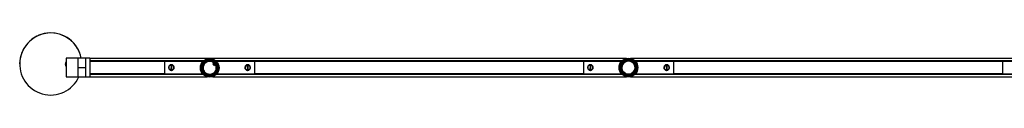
# Model space of a CAD drawing. Header units: millimetres. Extents: x 1202 to 3829, y 1197 to 2919.
# Tile 1 of 3: x 1202 to 2518, y 1197 to 1280. Entities that reach past the tile are written whole.
import ezdxf

# ---------------------------------------------------------------- set-up
doc = ezdxf.new("R2010")
doc.units = ezdxf.units.MM
doc.header["$PDSIZE"] = -1

msp = doc.modelspace()

# ---------------------------------------------------------------- linework, layer by layer
at = {"color": 7, "linetype": 'Continuous', "lineweight": 25}
for p, q in [((1202.3, 1239), (1202.3, 1239)), ((1263.3, 1238.7), (1263.3, 1238.7)), ((1280.2, 1246.7), (1264.3, 1246.7)), ((1264.3, 1246.7), (1264.3, 1221.7)), ((1290.2, 1246.7), (1280.2, 1246.7)), ((1280.2, 1246.7), (1280.2, 1221.7)), ((1280.2, 1246.7), (1280.2, 1233.7)), ((1290.2, 1246.7), (1290.2, 1233.7)), ((1296, 1246.7), (1290.2, 1246.7)), ((1290.2, 1246.7), (1290.2, 1221.7)), ((1296, 1246.7), (1296, 1221.7)), ((2013.5, 1246.5), (1296, 1246.5)), ((1296, 1243.3), (1448, 1243.3)), ((1296, 1243.2), (1447.8, 1243.2)), ((1447.9, 1243.2), (1296, 1243.2)), ((1447.6, 1243), (1296, 1243)), ((1296, 1242.8), (1396, 1242.8)), ((1396, 1242.6), (1296, 1242.6)), ((1396, 1242.8), (1447.5, 1242.8)), ((1396, 1242.8), (1396, 1225.6)), ((1402.8, 1237.1), (1402.9, 1236.9)), ((1464.5, 1243.3), (2007.5, 1243.3)), ((1464.7, 1243.2), (2007.3, 1243.2)), ((2007.3, 1243.2), (1464.7, 1243.2)), ((2007.1, 1243), (1464.9, 1243)), ((1465.1, 1242.8), (1516, 1242.8)), ((1509.1, 1236.9), (1509.3, 1237.1)), ((1516, 1242.8), (1956, 1242.8)), ((1516, 1242.8), (1516, 1225.6)), ((1956, 1242.6), (1516, 1242.6)), ((1956, 1242.8), (2007, 1242.8)), ((1956, 1242.8), (1956, 1225.6)), ((1962.8, 1237.1), (1962.9, 1236.9)), ((2573.5, 1246.5), (2018.5, 1246.5)), ((2024.6, 1243.3), (2567.5, 1243.3)), ((2024.8, 1243.2), (2567.3, 1243.2)), ((2567.3, 1243.2), (2024.8, 1243.2)), ((2567.1, 1243), (2025, 1243)), ((2025.1, 1242.8), (2076, 1242.8)), ((2069.1, 1236.9), (2069.3, 1237.1)), ((2076, 1242.8), (2516, 1242.8)), ((2076, 1242.8), (2076, 1225.6)), ((2516, 1242.6), (2076, 1242.6)), ((2516, 1242.8), (2567, 1242.8)), ((2516, 1242.8), (2516, 1225.6)), ((1290.2, 1233.7), (1280.2, 1233.7)), ((1280.2, 1233.7), (1280.2, 1221.7)), ((1290.2, 1233.7), (1290.2, 1232.3)), ((1296, 1225.8), (1396, 1225.8)), ((1396, 1225.7), (1296, 1225.7)), ((1296, 1225.5), (1447.1, 1225.5)), ((1447.3, 1225.3), (1296, 1225.3)), ((1296, 1225.2), (1447.3, 1225.2)), ((1447.4, 1225.1), (1296, 1225.1)), ((1396, 1225.6), (1447, 1225.6)), ((1402.8, 1231.6), (1402.7, 1231.4)), ((1404.6, 1236.7), (1404.5, 1231.7)), ((1404.5, 1231.7), (1405.5, 1231.7)), ((1405.6, 1236.7), (1404.6, 1236.7)), ((1405.5, 1231.7), (1405.6, 1236.7)), ((1407.1, 1231.5), (1407.3, 1231.3)), ((1407.4, 1237), (1407.3, 1236.8)), ((2007.5, 1225.1), (1465.1, 1225.1)), ((2007.3, 1225.3), (1465.3, 1225.3)), ((1465.3, 1225.2), (2007.3, 1225.2)), ((1465.5, 1225.5), (2007.1, 1225.5)), ((1465.6, 1225.6), (1516, 1225.6)), ((1504.8, 1236.8), (1504.7, 1237)), ((1504.8, 1231.3), (1504.9, 1231.5)), ((1506.5, 1236.7), (1506.6, 1231.7)), ((1507.5, 1236.7), (1506.5, 1236.7)), ((1506.6, 1231.7), (1507.6, 1231.7)), ((1507.6, 1231.7), (1507.5, 1236.7)), ((1509.4, 1231.4), (1509.3, 1231.6)), ((1516, 1225.8), (1956, 1225.8)), ((1956, 1225.7), (1516, 1225.7)), ((1956, 1225.6), (2007, 1225.6)), ((1962.8, 1231.6), (1962.7, 1231.4)), ((1964.6, 1236.7), (1964.5, 1231.7)), ((1964.5, 1231.7), (1965.5, 1231.7)), ((1965.6, 1236.7), (1964.6, 1236.7)), ((1965.5, 1231.7), (1965.6, 1236.7)), ((1967.1, 1231.5), (1967.3, 1231.3)), ((1967.4, 1237), (1967.3, 1236.8)), ((2567.5, 1225.1), (2024.6, 1225.1)), ((2567.3, 1225.3), (2024.8, 1225.3)), ((2024.8, 1225.2), (2567.3, 1225.2)), ((2025, 1225.5), (2567.1, 1225.5)), ((2025.1, 1225.6), (2076, 1225.6)), ((2064.8, 1236.8), (2064.7, 1237)), ((2064.8, 1231.3), (2064.9, 1231.5)), ((2066.5, 1236.7), (2066.6, 1231.7)), ((2067.5, 1236.7), (2066.5, 1236.7)), ((2066.6, 1231.7), (2067.6, 1231.7)), ((2067.6, 1231.7), (2067.5, 1236.7)), ((2069.4, 1231.4), (2069.3, 1231.6)), ((2076, 1225.8), (2516, 1225.8)), ((2516, 1225.7), (2076, 1225.7)), ((2516, 1225.6), (2567, 1225.6)), ((1264.3, 1221.7), (1280.2, 1221.7)), ((1280.2, 1221.7), (1290.2, 1221.7)), ((1290.2, 1221.7), (1296, 1221.7)), ((1296, 1222), (1452.7, 1222)), ((1459.9, 1222), (2013.5, 1222)), ((2018.5, 1222), (2573.5, 1222))]:
    msp.add_line(p, q, dxfattribs=at)
at = {"color": 7, "linetype": 'Continuous'}
msp.add_line((1460, 1239.6), (1462.6, 1236.5), dxfattribs=at)
at = {"color": 7, "linetype": 'Continuous', "lineweight": 25}
for centre, radius in [((1456.3, 1233.9), 12.5), ((1456.3, 1233.9), 12.3), ((1456.3, 1233.9), 11.3), ((1456.3, 1233.9), 11.1), ((1456.3, 1233.9), 10.4), ((1456.3, 1233.9), 9), ((2016, 1234.2), 12.5), ((2016, 1234.2), 12.3), ((2016, 1234.2), 11.3), ((2016, 1234.2), 11.1), ((2016, 1234.2), 10.4), ((2016, 1234.2), 9)]:
    msp.add_circle(centre, radius, dxfattribs=at)
for centre, radius, start, end in [((1243.8, 1239), 41.5, 10.7544, 179.998), ((1243.8, 1239), 41.5, 10.771, 335.4466), ((1268.8, 1238.7), 5.5, 144.902, 179.9999), ((1268.8, 1238.7), 5.5, 144.902, 215.098), ((1456.3, 1233.9), 11.1, 129.6516, 228.4089), ((1456.3, 1233.9), 8.8, 32.2508, 212.2508), ((1456.3, 1233.9), 8.8, 212.2508, 32.2508), ((1449.8, 1242.3), 0.625, 104.1939, 151.2566), ((1450.2, 1242.4), 0.888, 147.5268, 167.6191), ((1452.7, 1243.9), 0.6, 85.0762, 134.2428), ((1452.5, 1243.6), 0.888, 69.8252, 89.8579), ((1456.3, 1233.9), 11.2, 9.4261, 108.5439), ((2016, 1234.2), 11.2, 129.6516, 228.4089), ((2016, 1234.2), 8.8, 32.2508, 212.2508), ((2016, 1234.2), 8.8, 212.2508, 32.2508), ((2009.6, 1242.5), 0.625, 104.1939, 151.2566), ((2009.9, 1242.6), 0.888, 147.5268, 167.6191), ((2012.5, 1244.1), 0.6, 85.0762, 134.2428), ((2012.2, 1243.9), 0.888, 69.8252, 89.858), ((2016, 1234.2), 11.2, 9.4261, 108.5439), ((1402.4, 1236.7), 0.2, 316.3877, 358.6796), ((1402.3, 1231.8), 0.2, 358.6796, 19.8174), ((1407.7, 1231.7), 0.2, 136.3877, 178.6796), ((1407.8, 1236.6), 0.2, 178.6796, 220.9716), ((1449.8, 1225.8), 0.888, 189.8252, 209.8579), ((1449.5, 1225.9), 0.6, 205.0762, 254.2428), ((1456.3, 1233.9), 11.2, 249.4454, 348.4862), ((1466.7, 1235.3), 0.625, 344.1939, 31.2566), ((1466.6, 1235), 0.888, 27.5268, 47.6191), ((1466.7, 1232), 0.6, 325.0762, 14.2428), ((1466.6, 1232.4), 0.888, 309.8252, 329.8579), ((1504.3, 1236.6), 0.2, 319.0284, 1.3204), ((1504.4, 1231.7), 0.2, 1.3204, 43.6123), ((1509.7, 1236.7), 0.2, 181.3204, 202.4581), ((1509.8, 1231.8), 0.2, 139.0284, 181.3204), ((1962.4, 1236.7), 0.2, 316.3877, 358.6796), ((1962.3, 1231.8), 0.2, 358.6796, 19.8174), ((1967.7, 1231.7), 0.2, 136.3877, 178.6796), ((1967.8, 1236.6), 0.2, 178.6796, 220.9716), ((2009.5, 1226.1), 0.888, 189.8252, 209.858), ((2009.2, 1226.2), 0.6, 205.0762, 254.2428), ((2012, 1224.5), 0.625, 224.1939, 271.2566), ((2011.8, 1224.7), 0.888, 267.5268, 287.6191), ((2016, 1234.2), 11.1, 249.4454, 348.4862), ((2026.4, 1232.3), 0.6, 325.0762, 14.2428), ((2026.3, 1232.6), 0.888, 309.8252, 329.858), ((2026.4, 1235.3), 0.888, 27.5268, 47.6191), ((2026.5, 1235.6), 0.625, 344.1939, 31.2566), ((2064.3, 1236.6), 0.2, 319.0284, 1.3204), ((2064.4, 1231.7), 0.2, 1.3204, 43.6123), ((2069.7, 1236.7), 0.2, 181.3204, 202.4581), ((2069.8, 1231.8), 0.2, 139.0284, 181.3204), ((1452.3, 1224.2), 0.625, 224.1939, 271.2566), ((1452.1, 1224.4), 0.888, 267.5268, 287.6191)]:
    msp.add_arc(centre, radius, start, end, dxfattribs=at)
for points, knots in [([(1401.3, 1234.2), (1401.3, 1234.6), (1401.4, 1235.4), (1402, 1236.5), (1402.9, 1237.4), (1404.1, 1237.9), (1405.4, 1238), (1406.6, 1237.7), (1407.6, 1237), (1408.4, 1236), (1408.8, 1234.8), (1408.8, 1233.5), (1408.4, 1232.4), (1407.6, 1231.4), (1406.5, 1230.7), (1405.3, 1230.4), (1404, 1230.5), (1402.9, 1231), (1402, 1231.9), (1401.4, 1233), (1401.3, 1233.8), (1401.3, 1234.2)], [0, 0, 0, 0, 0.052086, 0.10412, 0.157506, 0.212069, 0.265089, 0.316211, 0.368051, 0.422052, 0.476391, 0.528775, 0.579993, 0.632411, 0.686722, 0.740751, 0.792531, 0.84369, 0.896722, 0.951278, 1, 1, 1, 1]), ([(1408.5, 1234.1), (1408.5, 1234.1), (1408.5, 1233.6), (1408.3, 1232.8), (1407.7, 1231.9), (1406.7, 1231.1), (1405.6, 1230.7), (1404.5, 1230.7), (1403.4, 1231.1), (1402.5, 1231.8), (1401.8, 1232.8), (1401.5, 1233.8), (1401.6, 1234.9), (1402, 1236), (1402.8, 1236.9), (1403.8, 1237.5), (1404.9, 1237.7), (1406.1, 1237.6), (1407.1, 1237), (1407.9, 1236.2), (1408.4, 1235.2), (1408.5, 1234.5), (1408.5, 1234.1)], [0, 0, 0, 0, 0.007654, 0.059574, 0.111683, 0.165336, 0.219645, 0.27256, 0.324209, 0.376677, 0.43076, 0.477829, 0.529867, 0.581862, 0.634577, 0.68876, 0.742656, 0.794829, 0.846581, 0.899809, 0.954157, 1, 1, 1, 1]), ([(1408.3, 1234.1), (1408.3, 1234.4), (1408.2, 1235.1), (1407.9, 1235.8), (1407.5, 1236.4), (1407, 1236.9), (1406, 1237.4), (1404.9, 1237.6), (1403.9, 1237.4), (1402.9, 1236.8), (1402.2, 1235.9), (1401.8, 1234.9), (1401.8, 1233.8), (1402, 1232.8), (1402.6, 1231.9), (1403.5, 1231.2), (1404.5, 1230.9), (1405.6, 1230.9), (1406.7, 1231.3), (1407.5, 1232), (1408.1, 1232.9), (1408.3, 1233.7), (1408.3, 1234.1), (1408.3, 1234.1)], [0, 0, 0, 0, 0.046174, 0.100454, 0.100798, 0.154046, 0.205545, 0.257283, 0.310767, 0.364777, 0.417606, 0.469913, 0.52234, 0.569714, 0.623971, 0.676338, 0.727638, 0.780097, 0.834077, 0.887687, 0.940009, 0.992289, 1, 1, 1, 1]), ([(1503.3, 1234.2), (1503.3, 1234.6), (1503.4, 1235.4), (1504, 1236.5), (1504.9, 1237.4), (1506.1, 1237.9), (1507.4, 1238), (1508.6, 1237.7), (1509.6, 1237), (1510.4, 1236), (1510.8, 1234.8), (1510.8, 1233.5), (1510.4, 1232.4), (1509.6, 1231.4), (1508.5, 1230.7), (1507.3, 1230.4), (1506, 1230.5), (1504.9, 1231), (1504, 1231.9), (1503.4, 1233), (1503.3, 1233.8), (1503.3, 1234.2)], [0, 0, 0, 0, 0.052086, 0.10412, 0.157506, 0.212069, 0.265089, 0.316211, 0.368051, 0.422052, 0.476391, 0.528775, 0.579993, 0.632411, 0.686722, 0.740751, 0.792531, 0.84369, 0.896722, 0.951278, 1, 1, 1, 1]), ([(1503.6, 1234.1), (1503.6, 1234.2), (1503.6, 1234.6), (1503.7, 1235.4), (1504.3, 1236.4), (1505.2, 1237.2), (1506.3, 1237.6), (1507.4, 1237.7), (1508.6, 1237.4), (1509.5, 1236.7), (1510.2, 1235.8), (1510.5, 1234.7), (1510.5, 1233.6), (1510.1, 1232.5), (1509.4, 1231.6), (1508.4, 1231), (1507.3, 1230.7), (1506.1, 1230.8), (1505.1, 1231.3), (1504.2, 1232.1), (1503.7, 1233.1), (1503.6, 1233.8), (1503.6, 1234.1)], [0, 0, 0, 0, 0.007654, 0.059574, 0.111683, 0.165336, 0.219645, 0.27256, 0.324209, 0.376677, 0.43076, 0.477829, 0.529867, 0.581862, 0.634577, 0.68876, 0.742656, 0.794829, 0.846581, 0.899809, 0.954157, 1, 1, 1, 1]), ([(1503.8, 1234.1), (1503.8, 1233.8), (1503.9, 1233.1), (1504.2, 1232.5), (1504.7, 1231.9), (1505.2, 1231.4), (1506.2, 1231), (1507.3, 1230.8), (1508.4, 1231.1), (1509.3, 1231.7), (1510, 1232.6), (1510.3, 1233.7), (1510.3, 1234.7), (1510, 1235.7), (1509.4, 1236.6), (1508.5, 1237.2), (1507.4, 1237.5), (1506.3, 1237.5), (1505.3, 1237.1), (1504.5, 1236.3), (1503.9, 1235.4), (1503.8, 1234.6), (1503.8, 1234.2), (1503.8, 1234.1)], [0, 0, 0, 0, 0.046174, 0.100454, 0.100798, 0.154046, 0.205545, 0.257283, 0.310767, 0.364777, 0.417606, 0.469913, 0.52234, 0.569714, 0.623971, 0.676338, 0.727638, 0.780097, 0.834077, 0.887687, 0.940009, 0.992289, 1, 1, 1, 1]), ([(1961.3, 1234.2), (1961.3, 1234.6), (1961.4, 1235.4), (1962, 1236.5), (1962.9, 1237.4), (1964.1, 1237.9), (1965.4, 1238), (1966.6, 1237.7), (1967.6, 1237), (1968.4, 1236), (1968.8, 1234.8), (1968.8, 1233.5), (1968.4, 1232.4), (1967.6, 1231.4), (1966.5, 1230.7), (1965.3, 1230.4), (1964, 1230.5), (1962.9, 1231), (1962, 1231.9), (1961.4, 1233), (1961.3, 1233.8), (1961.3, 1234.2)], [0, 0, 0, 0, 0.052086, 0.10412, 0.157506, 0.212069, 0.265089, 0.316211, 0.368051, 0.422052, 0.476391, 0.528775, 0.579993, 0.632411, 0.686722, 0.740751, 0.792531, 0.84369, 0.896722, 0.951278, 1, 1, 1, 1]), ([(1968.5, 1234.1), (1968.5, 1234.1), (1968.5, 1233.6), (1968.3, 1232.8), (1967.7, 1231.9), (1966.7, 1231.1), (1965.6, 1230.7), (1964.5, 1230.7), (1963.4, 1231.1), (1962.5, 1231.8), (1961.8, 1232.8), (1961.5, 1233.8), (1961.6, 1234.9), (1962, 1236), (1962.8, 1236.9), (1963.8, 1237.5), (1964.9, 1237.7), (1966.1, 1237.6), (1967.1, 1237), (1967.9, 1236.2), (1968.4, 1235.2), (1968.5, 1234.5), (1968.5, 1234.1)], [0, 0, 0, 0, 0.007654, 0.0595737, 0.1116834, 0.1653359, 0.2196447, 0.27256, 0.3242088, 0.376677, 0.4307603, 0.4778289, 0.5298675, 0.5818625, 0.6345774, 0.6887596, 0.7426565, 0.7948291, 0.8465809, 0.8998085, 0.9541574, 1, 1, 1, 1]), ([(1968.3, 1234.1), (1968.3, 1234.4), (1968.2, 1235.1), (1967.9, 1235.8), (1967.5, 1236.4), (1967, 1236.9), (1966, 1237.4), (1964.9, 1237.6), (1963.9, 1237.4), (1962.9, 1236.8), (1962.2, 1235.9), (1961.8, 1234.9), (1961.8, 1233.8), (1962, 1232.8), (1962.6, 1231.9), (1963.5, 1231.2), (1964.5, 1230.9), (1965.6, 1230.9), (1966.7, 1231.3), (1967.5, 1232), (1968.1, 1232.9), (1968.3, 1233.7), (1968.3, 1234.1), (1968.3, 1234.1)], [0, 0, 0, 0, 0.046174, 0.100454, 0.100798, 0.154046, 0.205545, 0.257283, 0.310767, 0.364777, 0.417606, 0.469913, 0.52234, 0.569714, 0.623971, 0.676338, 0.727638, 0.780097, 0.834077, 0.887687, 0.940009, 0.992289, 1, 1, 1, 1]), ([(2063.3, 1234.2), (2063.3, 1234.6), (2063.4, 1235.4), (2064, 1236.5), (2064.9, 1237.4), (2066.1, 1237.9), (2067.4, 1238), (2068.6, 1237.7), (2069.6, 1237), (2070.4, 1236), (2070.8, 1234.8), (2070.8, 1233.5), (2070.4, 1232.4), (2069.6, 1231.4), (2068.5, 1230.7), (2067.3, 1230.4), (2066, 1230.5), (2064.9, 1231), (2064, 1231.9), (2063.4, 1233), (2063.3, 1233.8), (2063.3, 1234.2)], [0, 0, 0, 0, 0.052086, 0.10412, 0.157506, 0.212069, 0.265089, 0.316211, 0.368051, 0.422052, 0.476391, 0.528775, 0.579993, 0.632411, 0.686722, 0.740751, 0.792531, 0.84369, 0.896722, 0.951278, 1, 1, 1, 1]), ([(2063.6, 1234.1), (2063.6, 1234.2), (2063.6, 1234.6), (2063.7, 1235.4), (2064.3, 1236.4), (2065.2, 1237.2), (2066.3, 1237.6), (2067.4, 1237.7), (2068.6, 1237.4), (2069.5, 1236.7), (2070.2, 1235.8), (2070.5, 1234.7), (2070.5, 1233.6), (2070.1, 1232.5), (2069.4, 1231.6), (2068.4, 1231), (2067.3, 1230.7), (2066.1, 1230.8), (2065.1, 1231.3), (2064.2, 1232.1), (2063.7, 1233.1), (2063.6, 1233.8), (2063.6, 1234.1)], [0, 0, 0, 0, 0.007654, 0.0595737, 0.1116834, 0.1653359, 0.2196447, 0.27256, 0.3242088, 0.376677, 0.4307603, 0.4778289, 0.5298675, 0.5818625, 0.6345774, 0.6887596, 0.7426565, 0.7948291, 0.8465809, 0.8998085, 0.9541574, 1, 1, 1, 1]), ([(2063.8, 1234.1), (2063.8, 1233.8), (2063.9, 1233.1), (2064.2, 1232.5), (2064.7, 1231.9), (2065.2, 1231.4), (2066.2, 1231), (2067.3, 1230.8), (2068.4, 1231.1), (2069.3, 1231.7), (2070, 1232.6), (2070.3, 1233.7), (2070.3, 1234.7), (2070, 1235.7), (2069.4, 1236.6), (2068.5, 1237.2), (2067.4, 1237.5), (2066.3, 1237.5), (2065.3, 1237.1), (2064.5, 1236.3), (2063.9, 1235.4), (2063.8, 1234.6), (2063.8, 1234.2), (2063.8, 1234.1)], [0, 0, 0, 0, 0.0461739, 0.1004538, 0.1007981, 0.1540465, 0.2055455, 0.2572829, 0.3107665, 0.364777, 0.4176061, 0.469913, 0.5223405, 0.5697143, 0.6239713, 0.6763383, 0.7276379, 0.7800967, 0.834077, 0.887687, 0.9400088, 0.9922888, 1, 1, 1, 1]), ([(1407.3, 1231.3), (1407.3, 1231.4), (1407.4, 1231.5), (1407.4, 1231.6), (1407.5, 1231.6), (1407.5, 1231.7), (1407.5, 1231.7), (1407.5, 1231.7), (1407.5, 1231.7), (1407.5, 1231.7)], [0, 0, 0, 0, 0.300036, 0.629723, 0.803723, 0.884316, 0.923487, 0.983406, 1, 1, 1, 1]), ([(1967.3, 1231.3), (1967.3, 1231.4), (1967.4, 1231.5), (1967.4, 1231.6), (1967.5, 1231.6), (1967.5, 1231.7), (1967.5, 1231.7), (1967.5, 1231.7), (1967.5, 1231.7), (1967.5, 1231.7)], [0, 0, 0, 0, 0.300036, 0.629723, 0.803723, 0.884316, 0.923487, 0.983406, 1, 1, 1, 1])]:
    msp.add_open_spline(points, degree=3, knots=knots, dxfattribs=at)
at = {"color": 7, "linetype": 'Continuous'}
msp.add_point((1461.3, 1238.1), dxfattribs=at)

doc.saveas('drawing.dxf')
